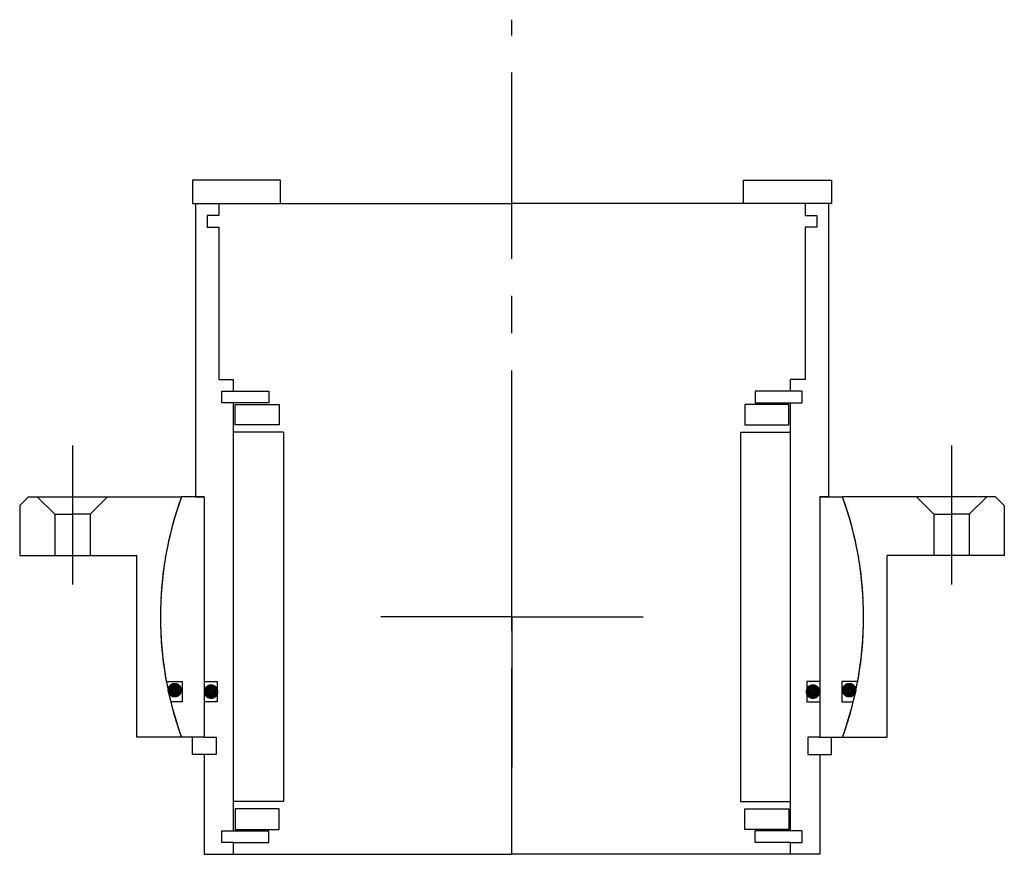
# Model space of a CAD drawing. Header units: millimetres. Extents: x -84 to 84, y -40 to 102.
import ezdxf

# ---------------------------------------------------------------- set-up
doc = ezdxf.new("R2010")
doc.units = ezdxf.units.MM
doc.linetypes.add('CENTER', pattern=[50.8, 31.75, -6.35, 6.35, -6.35])
doc.layers.add('Center', color=1, linetype='CENTER')

# ---------------------------------------------------------------- blocks, each defined once
blk = doc.blocks.new('4SF060-79 yderhus')
for p, q in [((-82.5, 20.5), (-84, 19)), ((-82.5, 20.5), (-56.39, 20.5)), ((-81, 20.5), (-78, 17.5)), ((-69, 20.5), (-72, 17.5)), ((82.5, 20.5), (56.39, 20.5)), ((69, 20.5), (72, 17.5)), ((81, 20.5), (78, 17.5)), ((82.5, 20.5), (84, 19)), ((-84, 19), (-84, 10.5)), ((84, 19), (84, 10.5)), ((-78, 17.5), (-78, 10.5)), ((-78, 17.5), (-75, 17.5)), ((-72, 17.5), (-75, 17.5)), ((-72, 17.5), (-72, 10.5)), ((72, 17.5), (72, 10.5)), ((72, 17.5), (75, 17.5)), ((78, 17.5), (75, 17.5)), ((78, 17.5), (78, 10.5)), ((-84, 10.5), (-64, 10.5)), ((-64, -20.5), (-64, 10.5)), ((84, 10.5), (64, 10.5)), ((64, -20.5), (64, 10.5)), ((-56.39, -20.5), (-64, -20.5)), ((56.39, -20.5), (64, -20.5))]:
    blk.add_line(p, q)
for start, end in [(160.0216, 199.9784), (340.0216, 19.9784)]:
    blk.add_arc((0, 0), 60, start, end)
at = {"layer": 'Center'}
for p, q in [((-75, 29.24), (-75, 5.5)), ((75, 29.24), (75, 5.5)), ((0, 0), (0, 25.63)), ((0, 0), (-22.37, 0)), ((0, 0), (22.37, 0)), ((0, 0), (0, -25.63))]:
    blk.add_line(p, q, dxfattribs=at)
blk = doc.blocks.new('innerhouse-4SF078')
for p, q in [((-39.5, 74.5), (-54.5, 74.5)), ((-54.5, 74.5), (-54.5, 70.5)), ((-39.5, 70.5), (-39.5, 74.5)), ((39.5, 74.5), (54.5, 74.5)), ((39.5, 70.5), (39.5, 74.5)), ((54.5, 74.5), (54.5, 70.5)), ((-54.5, 70.5), (-39.5, 70.5)), ((-54, 70.5), (-50, 70.5)), ((-54, 70.5), (-54, 20.5)), ((-50, 70.5), (0, 70.5)), ((-50, 70.5), (-50, 68.5)), ((50, 70.5), (0, 70.5)), ((54.5, 70.5), (39.5, 70.5)), ((54, 70.5), (50, 70.5)), ((50, 70.5), (50, 68.5)), ((54, 70.5), (54, 20.5)), ((-52, 68.5), (-52, 66.5)), ((-50, 68.5), (-52, 68.5)), ((50, 68.5), (52, 68.5)), ((52, 68.5), (52, 66.5)), ((-52, 66.5), (-50, 66.5)), ((-50, 66.5), (-50, 40.5)), ((50, 66.5), (50, 40.5)), ((52, 66.5), (50, 66.5)), ((-50, 40.5), (-47.5, 40.5)), ((-47.5, 38.5), (-47.5, 40.5)), ((50, 40.5), (47.5, 40.5)), ((47.5, 38.5), (47.5, 40.5)), ((-49.5, 36.5), (-49.5, 38.5)), ((-49.5, 38.5), (-47.5, 38.5)), ((-47.5, 38.5), (-41.5, 38.5)), ((-41.5, 38.5), (-41.5, 36.5)), ((47.5, 38.5), (41.5, 38.5)), ((41.5, 38.5), (41.5, 36.5)), ((49.5, 38.5), (47.5, 38.5)), ((49.5, 36.5), (49.5, 38.5)), ((-41.5, 36.5), (-49.5, 36.5)), ((-47.5, -36.5), (-47.5, 36.5)), ((-47.25, 36.25), (-39.75, 36.25)), ((-47.25, 32.75), (-47.25, 36.25)), ((-39.75, 36.25), (-39.75, 32.75)), ((47.25, 36.25), (39.75, 36.25)), ((39.75, 36.25), (39.75, 32.75)), ((41.5, 36.5), (49.5, 36.5)), ((47.25, 32.75), (47.25, 36.25)), ((47.5, -36.5), (47.5, 36.5)), ((-39.75, 32.75), (-47.25, 32.75)), ((39.75, 32.75), (47.25, 32.75)), ((-39, 31.5), (-47.5, 31.5)), ((-39, 31.5), (-39, -31.5)), ((39, 31.5), (39, -31.5)), ((39, 31.5), (47.5, 31.5)), ((-52.5, 20.5), (-56.39, 20.5)), ((-54, 20.5), (-52.5, 20.5)), ((-52.5, 20.5), (-52.5, -20.5)), ((-52.5, 20.5), (-52.5, -11)), ((52.5, 20.5), (52.5, -11)), ((52.5, 20.5), (52.5, -20.5)), ((52.5, 20.5), (56.39, 20.5)), ((54, 20.5), (52.5, 20.5)), ((-58.98, -11), (-56.25, -11)), ((-56.25, -11), (-56.25, -14.5)), ((-52.5, -11), (-50.3, -11)), ((-50.3, -11), (-50.3, -14.5)), ((50.3, -11), (50.3, -14.5)), ((52.5, -11), (50.3, -11)), ((56.25, -11), (56.25, -14.5)), ((58.98, -11), (56.25, -11)), ((-56.25, -14.5), (-58.22, -14.5)), ((-52.5, -14.5), (-52.5, -20.5)), ((-50.3, -14.5), (-52.5, -14.5)), ((50.3, -14.5), (52.5, -14.5)), ((52.5, -14.5), (52.5, -20.5)), ((56.25, -14.5), (58.22, -14.5)), ((-52.5, -20.5), (-56.39, -20.5)), ((-54.5, -23.5), (-54.5, -20.5)), ((-52.5, -20.5), (-50.5, -20.5)), ((-50.5, -20.5), (-50.5, -23.5)), ((50.5, -20.5), (50.5, -23.5)), ((52.5, -20.5), (50.5, -20.5)), ((52.5, -20.5), (56.39, -20.5)), ((54.5, -23.5), (54.5, -20.5)), ((-52.5, -23.5), (-54.5, -23.5)), ((-52.5, -23.5), (-52.5, -40.5)), ((-50.5, -23.5), (-52.5, -23.5)), ((50.5, -23.5), (52.5, -23.5)), ((52.5, -23.5), (52.5, -40.5)), ((52.5, -23.5), (54.5, -23.5)), ((-39, -31.5), (-47.5, -31.5)), ((39, -31.5), (47.5, -31.5)), ((-39.75, -32.75), (-47.25, -32.75)), ((-47.25, -32.75), (-47.25, -36.25)), ((-39.75, -36.25), (-39.75, -32.75)), ((39.75, -32.75), (47.25, -32.75)), ((39.75, -36.25), (39.75, -32.75)), ((47.25, -32.75), (47.25, -36.25)), ((-49.5, -38.5), (-49.5, -36.5)), ((-49.5, -36.5), (-41.5, -36.5)), ((-47.25, -36.25), (-39.75, -36.25)), ((-41.5, -38.5), (-41.5, -36.5)), ((47.25, -36.25), (39.75, -36.25)), ((41.5, -38.5), (41.5, -36.5)), ((49.5, -36.5), (41.5, -36.5)), ((49.5, -38.5), (49.5, -36.5)), ((-47.5, -38.5), (-49.5, -38.5)), ((-47.5, -38.5), (-41.5, -38.5)), ((-47.5, -40.5), (-47.5, -38.5)), ((47.5, -38.5), (41.5, -38.5)), ((47.5, -38.5), (49.5, -38.5)), ((47.5, -40.5), (47.5, -38.5)), ((-52.5, -40.5), (-47.5, -40.5)), ((-47.5, -40.5), (0, -40.5)), ((47.5, -40.5), (0, -40.5)), ((52.5, -40.5), (47.5, -40.5))]:
    blk.add_line(p, q)
at = {"const_width": 1.2}
for points in [[(-56.89, -12.5, -1), (-58.19, -12.5, -1)], [(-50.7, -12.75, -1), (-52, -12.75, -1)], [(50.7, -12.75, 1), (52, -12.75, 1)], [(56.89, -12.5, 1), (58.19, -12.5, 1)]]:
    blk.add_lwpolyline(points, format="xyb", close=True, dxfattribs=at)
for start, end in [(160.0216, 190.564), (349.436, 19.9784), (193.9849, 199.9784), (340.0216, 346.0151)]:
    blk.add_arc((0, 0), 60, start, end)
at = {"layer": 'Center'}
blk.add_line((0, -40.5), (0, 101.87), dxfattribs=at)

msp = doc.modelspace()

# ---------------------------------------------------------------- block references
for name in ['innerhouse-4SF078', '4SF060-79 yderhus']:
    msp.add_blockref(name, (0, 0))

doc.saveas('drawing.dxf')
